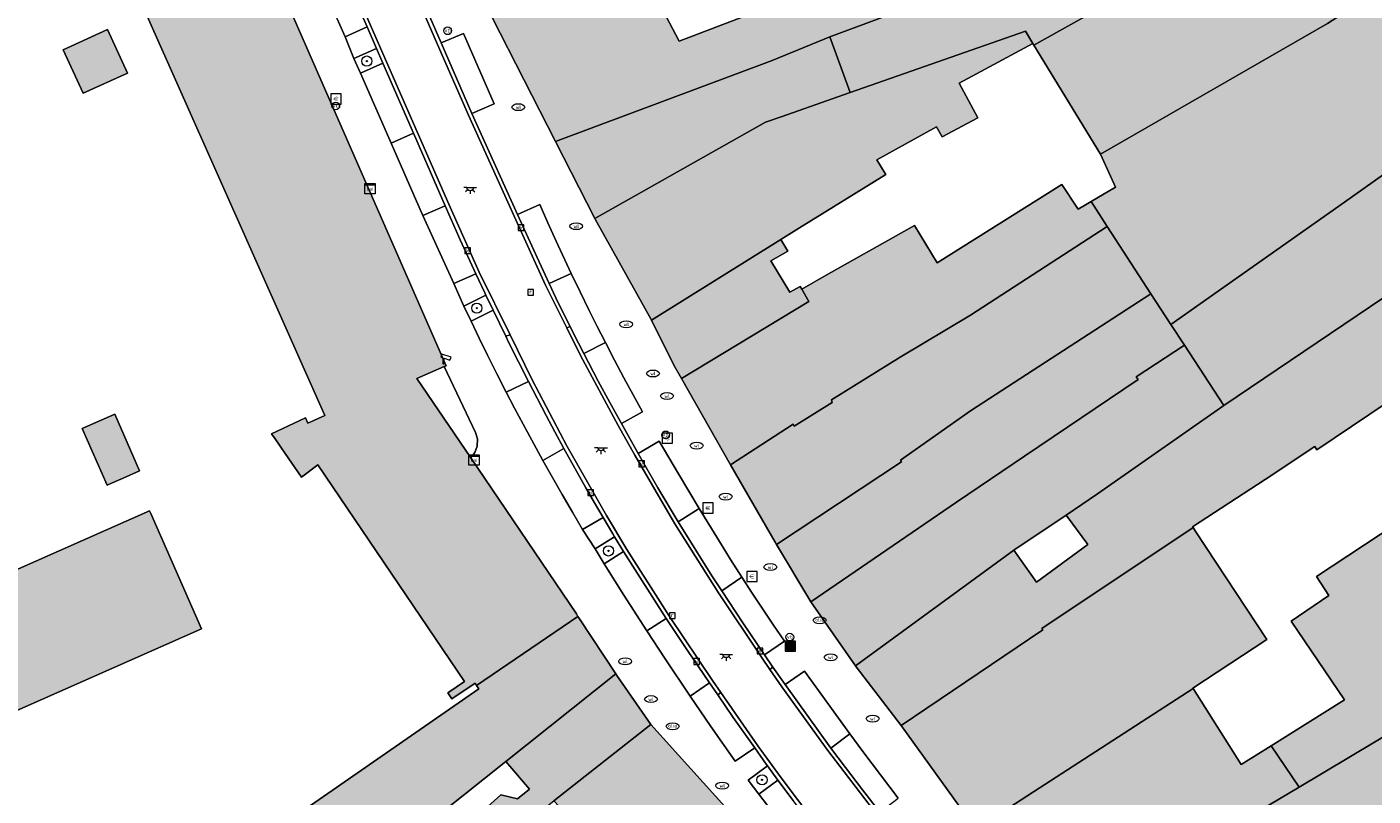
# Model space of a CAD drawing. Header units: metres. Extents: x 196496 to 197479, y 355139 to 356324.
# Tile 90 of 144: x 196928 to 197033, y 355779 to 355839. Entities that reach past the tile are written whole.
import ezdxf
from ezdxf.enums import TextEntityAlignment as Align

# ---------------------------------------------------------------- set-up
doc = ezdxf.new("R2010")
doc.units = ezdxf.units.M
doc.layers.get('0').update_dxf_attribs({"color": 252, "lineweight": 18})
for name, color, linetype, lineweight in [('B-WE-GR-BOOM-S', 252, 'Continuous', 18), ('B-WE-IE-MEUBILAIR_WEGMEUBILAIR-GV', 252, 'Continuous', 18), ('B-WE-IE-MEUBILAIR_WEGMEUBILAIR-S', 252, 'Continuous', 18), ('B-WE-KL-BRANDSTOF_PUT-S', 252, 'Continuous', 18), ('B-WE-KL-DATA-S', 252, 'Continuous', 18), ('B-WE-KL-ET_LS_OV_LICHTPUNT-S', 252, 'Continuous', 18), ('B-WE-KL-WATER-S', 252, 'Continuous', 18), ('B-WE-OG-BEBOUWING-GV', 252, 'Continuous', 18), ('B-WE-OG-TERREIN_ERF-GV', 252, 'Continuous', 18), ('B-WE-RI-GWA_KOLK-S', 252, 'Continuous', 18), ('B-WE-RI-GWA_RIOOLPUT-S', 252, 'Continuous', 18), ('B-WE-VH-GOOT-G', 252, 'Continuous', 18), ('B-WE-VH-ONVERHARD-GV', 252, 'Continuous', 18), ('B-WE-VH-VERHARDING_BETONSTRAATSTEEN-GV', 252, 'Continuous', 18), ('B-WE-VH-VERHARDING_STRAATBAKSTEEN-GV', 252, 'Continuous', 18)]:
    doc.layers.add(name, color=color, linetype=linetype, lineweight=lineweight)
doc.layers.add('X-XX-AL-PRESENTATIE_GEBOUW3-V', color=7, linetype='Continuous', lineweight=18, true_color=0xf0f0f0)
doc.styles.add('NLCS-ISO', font='NLCS-ISO.ttf')

# ---------------------------------------------------------------- blocks, each defined once
blk = doc.blocks.new('SIE-WEG_AFVALBAK-SO')
at = {"linetype": 'ByBlock', "lineweight": 18}
h = blk.add_hatch(color=0, dxfattribs=at)
h.dxf.hatch_style = 1
h.paths.add_polyline_path([(-1.5, -1.5), (1.5, -1.5), (1.5, 1.5), (-1.5, 1.5)])
at = {"color": 0, "linetype": 'ByBlock', "lineweight": 18}
for points in [[(-2, -2), (2, -2), (2, 2), (-2, 2)], [(-1.5, -1.5), (1.5, -1.5), (1.5, 1.5), (-1.5, 1.5)]]:
    blk.add_lwpolyline(points, close=True, dxfattribs=at)
blk = doc.blocks.new('SKL-DATA_SIGNAAL_CAIKAST-SO')
at = {"color": 0, "linetype": 'ByBlock', "lineweight": 18}
for points in [[(-2, 2), (2, 2), (2, 1.68), (-2, 1.68)], [(-2, 1.52), (2, 1.52), (2, -2), (-2, -2)]]:
    blk.add_lwpolyline(points, close=True, dxfattribs=at)
at = {"color": 0, "linetype": 'ByBlock', "lineweight": 18, "style": 'NLCS-ISO'}
blk.add_text('cai', height=1.5, dxfattribs=at).set_placement((0, 0), align=Align.MIDDLE_CENTER)
blk = doc.blocks.new('SIE-WEG_PAAL_VERKEERSBORD-SO')
at = {"color": 0, "linetype": 'ByBlock', "lineweight": 18}
blk.add_circle((0, 0), 1.5, dxfattribs=at)
at = {"color": 0, "linetype": 'ByBlock', "lineweight": 18, "style": 'NLCS-ISO'}
blk.add_text('vb', height=1.5, dxfattribs=at).set_placement((0, 0.13), align=Align.MIDDLE_CENTER)
blk = doc.blocks.new('SKL-WATER_WATERLEIDINGPUT-SO')
at = {"color": 0, "linetype": 'ByBlock', "lineweight": 18}
blk.add_ellipse((0, 0), major_axis=(2.5, 0), ratio=0.54, dxfattribs=at)
at = {"color": 0, "linetype": 'ByBlock', "lineweight": 18, "style": 'NLCS-ISO'}
blk.add_text('wl', height=1.5, dxfattribs=at).set_placement((0, 0), align=Align.MIDDLE_CENTER)
blk = doc.blocks.new('SRI-KOLK-SO')
at = {"color": 0, "linetype": 'ByBlock', "lineweight": 18}
blk.add_lwpolyline([(-1.125, -1.125), (1.125, -1.125), (1.125, 1.125), (-1.125, 1.125)], close=True, dxfattribs=at)
at = {"color": 0, "linetype": 'ByBlock', "lineweight": 18, "style": 'NLCS-ISO'}
blk.add_text('k', height=1.5, dxfattribs=at).set_placement((0, 0), align=Align.MIDDLE_CENTER)
blk = doc.blocks.new('SRI-PUT_INSPECTIEPUT_RIOOLPUT-SO')
at = {"color": 0, "linetype": 'ByBlock', "lineweight": 18}
blk.add_lwpolyline([(-1.12, -1.12), (1.12, -1.12), (1.12, 1.12), (-1.12, 1.12)], close=True, dxfattribs=at)
at = {"color": 0, "linetype": 'ByBlock', "lineweight": 18, "style": 'NLCS-ISO'}
blk.add_text('r', height=1.5, dxfattribs=at).set_placement((0, 0.28), align=Align.MIDDLE_CENTER)
blk = doc.blocks.new('SKL-BENZINEPUT_OLIEPUT-SO')
at = {"color": 0, "linetype": 'ByBlock', "lineweight": 18}
blk.add_ellipse((0, 0), major_axis=(2.5, 0), ratio=0.54, dxfattribs=at)
at = {"color": 0, "linetype": 'ByBlock', "lineweight": 18, "style": 'NLCS-ISO'}
blk.add_text('olie', height=1.5, dxfattribs=at).set_placement((0, 0.16), align=Align.MIDDLE_CENTER)
blk = doc.blocks.new('SIE-WEG_CAMERA-SO')
at = {"color": 0, "linetype": 'ByBlock', "lineweight": 18}
blk.add_lwpolyline([(-1.22, 0.41), (-1.22, -1.92), (-0.72, -1.92), (-0.72, 0.25), (1.55, -0.53), (1.95, 0.66), (-1.6, 1.86), (-2, 0.68)], close=True, dxfattribs=at)
blk = doc.blocks.new('SKL-ET_OV_LICHTPUNT-SO')
at = {"color": 0, "linetype": 'ByBlock', "lineweight": 18}
for points in [[(-1.25, 0), (-2.5, 0)], [(1.25, 0), (2.5, 0)], [(-0.92, -0.85), (-1.83, -1.7)], [(0, -1.25), (0, -2.5)], [(0.92, -0.85), (1.83, -1.7)]]:
    blk.add_lwpolyline(points, dxfattribs=at)
blk.add_lwpolyline([(0, 0), (1.25, 0, -1), (-1.25, 0)], format="xyb", close=True, dxfattribs=at)
blk = doc.blocks.new('SIE-WEG_BETAALAUTOMAAT-SO')
at = {"color": 0, "linetype": 'ByBlock', "lineweight": 18}
blk.add_lwpolyline([(-2, -2), (2, -2), (2, 2), (-2, 2)], close=True, dxfattribs=at)
at = {"color": 0, "linetype": 'ByBlock', "lineweight": 18, "style": 'NLCS-ISO'}
blk.add_text('€', height=1.5, dxfattribs=at).set_placement((0, 0), align=Align.MIDDLE_CENTER)
blk = doc.blocks.new('SGR-BOOM_01-SO')
at = {"linetype": 'ByBlock', "lineweight": 18}
h = blk.add_hatch(color=0, dxfattribs=at)
h.dxf.hatch_style = 1
edge = h.paths.add_edge_path()
edge.add_arc((0, 0), 0.25, 0, 360)
at = {"color": 0, "linetype": 'ByBlock', "lineweight": 18}
for radius in [2, 0.25]:
    blk.add_circle((0, 0), radius, dxfattribs=at)

msp = doc.modelspace()

# ---------------------------------------------------------------- hatches: boundary and pattern name
at = {"layer": 'X-XX-AL-PRESENTATIE_GEBOUW3-V'}
for points in [[(196992.547, 355834.18), (197006.199, 355838.963), (197006.791, 355837.99), (197006.869, 355837.862), (197029.959, 355850.798), (197042.903, 355859.283), (197038.619, 355870.769), (197022.946, 355862.41), (197023.031, 355862.217), (197001.931, 355849.801), (197002.986, 355847.255), (197004.421, 355843.536), (196990.978, 355838.517)], [(197042.903, 355859.283), (197029.959, 355850.798), (197006.869, 355837.862), (197012.036, 355829.374), (197029.742, 355839.554), (197038.928, 355845.466), (197038.835, 355845.832), (197045.931, 355850.414), (197042.987, 355859.058)], [(196963.455, 355787.957), (196971.347, 355793.335), (196971.226, 355793.543), (196962.991, 355805.689), (196958.795, 355811.878), (196960.934, 355812.809), (196961.086, 355812.875), (196941.466, 355857.649), (196930.555, 355852.826), (196930.776, 355852.301), (196931.212, 355852.484), (196932.123, 355852.867), (196951.64, 355808.999), (196950.318, 355808.399), (196950.112, 355808.827), (196947.477, 355807.578), (196947.756, 355807.172), (196948.541, 355806.029), (196949.802, 355804.195), (196951.073, 355805.147), (196962.519, 355788.263), (196961.214, 355787.394), (196961.532, 355786.909), (196963.329, 355788.137)], [(197012.581, 355823.72), (197015.978, 355818.489), (197017.538, 355816.088), (197031.065, 355825.632), (197049.839, 355838.94), (197045.931, 355850.414), (197038.835, 355845.832), (197038.928, 355845.466), (197029.742, 355839.554), (197012.036, 355829.374), (197013.218, 355826.786), (197011.317, 355825.666)], [(196969.606, 355830.347), (196986.469, 355836.663), (196990.978, 355838.517), (197004.421, 355843.536), (197002.986, 355847.255), (196979.219, 355838.181), (196977.205, 355842.042), (196981.581, 355844.582), (196981.087, 355845.566), (196979.319, 355848.762), (196964.608, 355840.14), (196964.667, 355840.027)], [(196932.817, 355834.108), (196936.249, 355835.681), (196934.692, 355839.079), (196931.26, 355837.506)], [(196969.606, 355830.347), (196972.671, 355824.342), (196985.955, 355831.848), (196987.174, 355832.279), (196992.547, 355834.18), (196990.978, 355838.517), (196986.469, 355836.663)], [(197006.791, 355837.99), (197006.199, 355838.963), (196992.547, 355834.18), (196987.174, 355832.279), (196985.955, 355831.848), (196972.671, 355824.342), (196972.69, 355824.304), (196977.056, 355816.475), (196977.079, 355816.428), (196987.148, 355822.722), (196988.602, 355823.621), (196995.316, 355827.772), (196995.267, 355827.854), (196994.629, 355828.923), (196999.282, 355831.485), (196999.716, 355830.727), (197002.501, 355832.203), (197001.049, 355834.888)], [(197021.648, 355809.765), (197041.387, 355823.109), (197046.249, 355825.957), (197052.906, 355829.86), (197052.827, 355830.016), (197052.938, 355830.073), (197049.839, 355838.94), (197031.065, 355825.632), (197017.538, 355816.088), (197018.581, 355814.485)], [(196896.051, 355837.149), (196895.756, 355837.822), (196886.123, 355834.019), (196886.253, 355833.69), (196886.354, 355833.491), (196894.868, 355814.039), (196896.55, 355814.769), (196907.624, 355789.503), (196911.591, 355791.246), (196913.548, 355786.64), (196913.009, 355786.414), (196914.673, 355782.594), (196921.813, 355785.667), (196922.637, 355783.792), (196942.026, 355792.38), (196938.07, 355801.355), (196937.977, 355801.566), (196918.657, 355793.023), (196918.878, 355792.516), (196917.85, 355792.062), (196917.029, 355793.941), (196916.807, 355793.843), (196905.822, 355818.93), (196906.021, 355819.019), (196905.872, 355819.361), (196905.823, 355819.473), (196905.545, 355819.35), (196904.126, 355818.722)], [(196983.234, 355805.143), (196988.105, 355808.313), (196988.196, 355808.161), (196991.136, 355810.019), (196991.099, 355810.231), (196996.453, 355813.547), (197001.932, 355816.808), (197012.581, 355823.72), (197011.317, 355825.666), (197010.303, 355825.069), (197009.032, 355826.996), (196999.338, 355820.89), (196997.552, 355823.81), (196990.685, 355819.925), (196988.788, 355818.852), (196989.341, 355817.894), (196979.418, 355811.872)], [(196979.418, 355811.872), (196989.341, 355817.894), (196988.788, 355818.852), (196988.667, 355819.063), (196987.851, 355818.612), (196986.381, 355821.057), (196987.694, 355821.801), (196987.148, 355822.722), (196977.079, 355816.428), (196978.827, 355812.913)], [(197012.581, 355823.72), (197001.932, 355816.808), (196996.453, 355813.547), (196991.099, 355810.231), (196991.136, 355810.019), (196988.196, 355808.161), (196988.105, 355808.313), (196983.234, 355805.143), (196986.707, 355799.134), (196986.82, 355798.946), (196996.546, 355805.393), (196996.468, 355805.513), (197001.931, 355809.349), (197015.978, 355818.489)], [(197012.605, 355803.428), (197011.827, 355802.883), (197009.376, 355801.243), (197011.054, 355798.95), (197007.076, 355796.014), (197005.295, 355798.511), (196992.975, 355789.497), (196993.03, 355789.417), (196996.52, 355784.842), (197007.57, 355792.297), (197007.475, 355792.396), (197019.256, 355800.261), (197019.21, 355800.33), (197024.872, 355804.01), (197028.741, 355806.57), (197028.89, 355806.313), (197045.26, 355817.334), (197041.387, 355823.109), (197021.648, 355809.765)], [(197015.978, 355818.489), (197001.931, 355809.349), (196996.468, 355805.513), (196996.546, 355805.393), (196986.82, 355798.946), (196989.499, 355794.484), (197000.844, 355802.232), (197006.118, 355805.834), (197014.974, 355811.815), (197014.837, 355812.018), (197018.581, 355814.485), (197017.538, 355816.088)], [(197011.827, 355802.883), (197012.605, 355803.428), (197021.648, 355809.765), (197018.581, 355814.485), (197014.837, 355812.018), (197014.974, 355811.815), (197006.118, 355805.834), (197000.844, 355802.232), (196989.499, 355794.484), (196992.975, 355789.497), (197005.295, 355798.511), (197009.376, 355801.243)], [(197043.068, 355803.207), (197035.055, 355800.529), (197028.886, 355796.462), (197029.828, 355794.976), (197026.893, 355792.974), (197031.058, 355786.845), (197025.343, 355783.251), (197027.521, 355780.043), (197037.398, 355785.929), (197035.37, 355789.368), (197046.138, 355796.63), (197046.421, 355796.19), (197048.157, 355797.365), (197051.48, 355799.612), (197053.085, 355800.698), (197052.926, 355800.933), (197061.829, 355806.367), (197059.46, 355812.575), (197045.794, 355804.118)], [(196935.932, 355804.127), (196937.201, 355804.682), (196935.267, 355809.103), (196932.737, 355807.996), (196934.672, 355803.576), (196935.018, 355803.727)], [(197019.421, 355800.011), (197019.256, 355800.261), (197007.475, 355792.396), (197007.57, 355792.297), (196996.52, 355784.842), (197002.331, 355776.759), (197019.274, 355787.717), (197019.251, 355787.753), (197025.015, 355791.527)], [(196971.347, 355793.335), (196963.455, 355787.957), (196963.631, 355787.706), (196936.808, 355769.088), (196936.576, 355768.499), (196945.755, 355766.045), (196951.738, 355770.832), (196960.757, 355778.047), (196965.734, 355782.029), (196974.289, 355788.871), (196971.461, 355793.138)], [(196955.366, 355766.488), (196958.354, 355769.1), (196958.402, 355769.142), (196958.324, 355769.218), (196967.801, 355777.649), (196969.469, 355778.965), (196977.015, 355784.921), (196974.386, 355788.725), (196974.289, 355788.871), (196965.734, 355782.029), (196967.579, 355779.879), (196966.65, 355779.131), (196965.351, 355779.435), (196962.024, 355776.457), (196960.757, 355778.047), (196951.738, 355770.832)], [(197027.521, 355780.043), (197025.343, 355783.251), (197023.013, 355781.786), (197019.274, 355787.717), (197002.331, 355776.759), (197008.792, 355768.214), (197012.325, 355770.723), (197016.114, 355773.305), (197024.447, 355778.212)], [(197038.877, 355783.422), (197037.398, 355785.929), (197027.521, 355780.043), (197024.447, 355778.212), (197016.114, 355773.305), (197012.325, 355770.723), (197008.792, 355768.214), (197008.861, 355768.123), (197010.723, 355765.381), (197011.99, 355763.516), (197012.248, 355763.149), (197022.88, 355769.505), (197029.388, 355773.396), (197035.885, 355777.28), (197040.776, 355780.204), (197040.596, 355780.51)], [(196975.449, 355772.638), (196978.803, 355769.796), (196983.684, 355776.318), (196984.21, 355776.934), (196977.015, 355784.921), (196969.469, 355778.965)]]:
    msp.add_hatch(color=256, dxfattribs=at).paths.add_polyline_path(points)

# ---------------------------------------------------------------- linework, layer by layer
at = {"layer": 'B-WE-IE-MEUBILAIR_WEGMEUBILAIR-GV', "flags": 128}
for points in [[(196955.652, 355837.596), (196954.916, 355839.279), (196953.202, 355838.505), (196953.888, 355836.815)], [(196963.389, 355820.052), (196961.672, 355819.289), (196962.445, 355817.517), (196964.18, 355818.367), (196964.087, 355818.562)], [(196973.303, 355801.046), (196971.711, 355800.103), (196972.684, 355798.619), (196974.202, 355799.541), (196974.065, 355799.767)], [(196985.444, 355779.493), (196986.928, 355780.586), (196986.113, 355781.704), (196984.599, 355780.583)]]:
    msp.add_lwpolyline(points, close=True, dxfattribs=at)
at = {"layer": 'B-WE-OG-BEBOUWING-GV', "flags": 128}
for points in [[(196992.547, 355834.18), (197006.199, 355838.963), (197006.791, 355837.99), (197006.869, 355837.862), (197029.959, 355850.798), (197042.903, 355859.283), (197038.619, 355870.769), (197022.946, 355862.41), (197023.031, 355862.217), (197001.931, 355849.801), (197002.986, 355847.255), (197004.421, 355843.536), (196990.978, 355838.517)], [(197042.903, 355859.283), (197029.959, 355850.798), (197006.869, 355837.862), (197012.036, 355829.374), (197029.742, 355839.554), (197038.928, 355845.466), (197038.835, 355845.832), (197045.931, 355850.414), (197042.987, 355859.058)], [(196963.455, 355787.957), (196971.347, 355793.335), (196971.226, 355793.543), (196962.991, 355805.689), (196958.795, 355811.878), (196960.934, 355812.809), (196961.086, 355812.875), (196941.466, 355857.649), (196930.555, 355852.826), (196930.776, 355852.301), (196931.212, 355852.484), (196932.123, 355852.867), (196951.64, 355808.999), (196950.318, 355808.399), (196950.112, 355808.827), (196947.477, 355807.578), (196947.756, 355807.172), (196948.541, 355806.029), (196949.802, 355804.195), (196951.073, 355805.147), (196962.519, 355788.263), (196961.214, 355787.394), (196961.532, 355786.909), (196963.329, 355788.137)], [(197012.581, 355823.72), (197015.978, 355818.489), (197017.538, 355816.088), (197031.065, 355825.632), (197049.839, 355838.94), (197045.931, 355850.414), (197038.835, 355845.832), (197038.928, 355845.466), (197029.742, 355839.554), (197012.036, 355829.374), (197013.218, 355826.786), (197011.317, 355825.666)], [(196969.606, 355830.347), (196986.469, 355836.663), (196990.978, 355838.517), (197004.421, 355843.536), (197002.986, 355847.255), (196979.219, 355838.181), (196977.205, 355842.042), (196981.581, 355844.582), (196981.087, 355845.566), (196979.319, 355848.762), (196964.608, 355840.14), (196964.667, 355840.027)], [(196932.817, 355834.108), (196936.249, 355835.681), (196934.692, 355839.079), (196931.26, 355837.506)], [(196969.606, 355830.347), (196972.671, 355824.342), (196985.955, 355831.848), (196987.174, 355832.279), (196992.547, 355834.18), (196990.978, 355838.517), (196986.469, 355836.663)], [(197006.791, 355837.99), (197006.199, 355838.963), (196992.547, 355834.18), (196987.174, 355832.279), (196985.955, 355831.848), (196972.671, 355824.342), (196972.69, 355824.304), (196977.056, 355816.475), (196977.079, 355816.428), (196987.148, 355822.722), (196988.602, 355823.621), (196995.316, 355827.772), (196995.267, 355827.854), (196994.629, 355828.923), (196999.282, 355831.485), (196999.716, 355830.727), (197002.501, 355832.203), (197001.049, 355834.888)], [(197021.648, 355809.765), (197041.387, 355823.109), (197046.249, 355825.957), (197052.906, 355829.86), (197052.827, 355830.016), (197052.938, 355830.073), (197049.839, 355838.94), (197031.065, 355825.632), (197017.538, 355816.088), (197018.581, 355814.485)], [(196983.234, 355805.143), (196988.105, 355808.313), (196988.196, 355808.161), (196991.136, 355810.019), (196991.099, 355810.231), (196996.453, 355813.547), (197001.932, 355816.808), (197012.581, 355823.72), (197011.317, 355825.666), (197010.303, 355825.069), (197009.032, 355826.996), (196999.338, 355820.89), (196997.552, 355823.81), (196990.685, 355819.925), (196988.788, 355818.852), (196989.341, 355817.894), (196979.418, 355811.872)], [(196979.418, 355811.872), (196989.341, 355817.894), (196988.788, 355818.852), (196988.667, 355819.063), (196987.851, 355818.612), (196986.381, 355821.057), (196987.694, 355821.801), (196987.148, 355822.722), (196977.079, 355816.428), (196978.827, 355812.913)], [(197012.581, 355823.72), (197001.932, 355816.808), (196996.453, 355813.547), (196991.099, 355810.231), (196991.136, 355810.019), (196988.196, 355808.161), (196988.105, 355808.313), (196983.234, 355805.143), (196986.707, 355799.134), (196986.82, 355798.946), (196996.546, 355805.393), (196996.468, 355805.513), (197001.931, 355809.349), (197015.978, 355818.489)], [(197012.605, 355803.428), (197011.827, 355802.883), (197009.376, 355801.243), (197011.054, 355798.95), (197007.076, 355796.014), (197005.295, 355798.511), (196992.975, 355789.497), (196993.03, 355789.417), (196996.52, 355784.842), (197007.57, 355792.297), (197007.475, 355792.396), (197019.256, 355800.261), (197019.21, 355800.33), (197024.872, 355804.01), (197028.741, 355806.57), (197028.89, 355806.313), (197045.26, 355817.334), (197041.387, 355823.109), (197021.648, 355809.765)], [(197015.978, 355818.489), (197001.931, 355809.349), (196996.468, 355805.513), (196996.546, 355805.393), (196986.82, 355798.946), (196989.499, 355794.484), (197000.844, 355802.232), (197006.118, 355805.834), (197014.974, 355811.815), (197014.837, 355812.018), (197018.581, 355814.485), (197017.538, 355816.088)], [(197011.827, 355802.883), (197012.605, 355803.428), (197021.648, 355809.765), (197018.581, 355814.485), (197014.837, 355812.018), (197014.974, 355811.815), (197006.118, 355805.834), (197000.844, 355802.232), (196989.499, 355794.484), (196992.975, 355789.497), (197005.295, 355798.511), (197009.376, 355801.243)], [(197043.068, 355803.207), (197035.055, 355800.529), (197028.886, 355796.462), (197029.828, 355794.976), (197026.893, 355792.974), (197031.058, 355786.845), (197025.343, 355783.251), (197027.521, 355780.043), (197037.398, 355785.929), (197035.37, 355789.368), (197046.138, 355796.63), (197046.421, 355796.19), (197048.157, 355797.365), (197051.48, 355799.612), (197053.085, 355800.698), (197052.926, 355800.933), (197061.829, 355806.367), (197059.46, 355812.575), (197045.794, 355804.118)], [(196935.932, 355804.127), (196937.201, 355804.682), (196935.267, 355809.103), (196932.737, 355807.996), (196934.672, 355803.576), (196935.018, 355803.727)], [(197019.421, 355800.011), (197019.256, 355800.261), (197007.475, 355792.396), (197007.57, 355792.297), (196996.52, 355784.842), (197002.331, 355776.759), (197019.274, 355787.717), (197019.251, 355787.753), (197025.015, 355791.527)], [(196971.347, 355793.335), (196963.455, 355787.957), (196963.631, 355787.706), (196936.808, 355769.088), (196936.576, 355768.499), (196945.755, 355766.045), (196951.738, 355770.832), (196960.757, 355778.047), (196965.734, 355782.029), (196974.289, 355788.871), (196971.461, 355793.138)], [(196955.366, 355766.488), (196958.354, 355769.1), (196958.402, 355769.142), (196958.324, 355769.218), (196967.801, 355777.649), (196969.469, 355778.965), (196977.015, 355784.921), (196974.386, 355788.725), (196974.289, 355788.871), (196965.734, 355782.029), (196967.579, 355779.879), (196966.65, 355779.131), (196965.351, 355779.435), (196962.024, 355776.457), (196960.757, 355778.047), (196951.738, 355770.832)], [(197027.521, 355780.043), (197025.343, 355783.251), (197023.013, 355781.786), (197019.274, 355787.717), (197002.331, 355776.759), (197008.792, 355768.214), (197012.325, 355770.723), (197016.114, 355773.305), (197024.447, 355778.212)], [(197038.877, 355783.422), (197037.398, 355785.929), (197027.521, 355780.043), (197024.447, 355778.212), (197016.114, 355773.305), (197012.325, 355770.723), (197008.792, 355768.214), (197008.861, 355768.123), (197010.723, 355765.381), (197011.99, 355763.516), (197012.248, 355763.149), (197022.88, 355769.505), (197029.388, 355773.396), (197035.885, 355777.28), (197040.776, 355780.204), (197040.596, 355780.51)], [(196975.449, 355772.638), (196978.803, 355769.796), (196983.684, 355776.318), (196984.21, 355776.934), (196977.015, 355784.921), (196969.469, 355778.965)]]:
    msp.add_lwpolyline(points, close=True, dxfattribs=at)
msp.add_lwpolyline([(196922.637, 355783.792), (196942.026, 355792.38), (196938.07, 355801.355), (196937.977, 355801.566), (196918.657, 355793.023)], dxfattribs=at)
at = {"layer": 'B-WE-OG-TERREIN_ERF-GV', "flags": 128}
for points in [[(196981.087, 355845.566), (196981.581, 355844.582), (196977.205, 355842.042), (196979.219, 355838.181), (197002.986, 355847.255), (197001.931, 355849.801), (196999.609, 355855.379)], [(196932.817, 355834.108), (196931.26, 355837.506), (196934.692, 355839.079), (196936.249, 355835.681)], [(196988.602, 355823.621), (196987.148, 355822.722), (196987.694, 355821.801), (196986.381, 355821.057), (196987.851, 355818.612), (196988.667, 355819.063), (196988.788, 355818.852), (196990.685, 355819.925), (196997.552, 355823.81), (196999.338, 355820.89), (197009.032, 355826.996), (197010.303, 355825.069), (197011.317, 355825.666), (197013.218, 355826.786), (197012.036, 355829.374), (197006.869, 355837.862), (197006.791, 355837.99), (197001.049, 355834.888), (197002.501, 355832.203), (196999.716, 355830.727), (196999.282, 355831.485), (196994.629, 355828.923), (196995.267, 355827.854), (196995.316, 355827.772)], [(196962.991, 355805.689), (196963.312, 355806.103), (196963.501, 355806.619), (196963.518, 355807.169), (196963.374, 355807.673), (196960.934, 355812.809), (196958.795, 355811.878)], [(196934.672, 355803.576), (196932.737, 355807.996), (196935.267, 355809.103), (196937.201, 355804.682), (196935.932, 355804.127), (196935.018, 355803.727)], [(197011.054, 355798.95), (197009.376, 355801.243), (197005.295, 355798.511), (197007.076, 355796.014)], [(196965.734, 355782.029), (196960.757, 355778.047), (196962.024, 355776.457), (196965.351, 355779.435), (196966.65, 355779.131), (196967.579, 355779.879)]]:
    msp.add_lwpolyline(points, close=True, dxfattribs=at)
for points in [[(196926.549, 355772.975), (196928.865, 355771.759), (196933.424, 355769.677), (196936.576, 355768.499), (196936.808, 355769.088), (196963.631, 355787.706), (196963.455, 355787.957), (196963.329, 355788.137), (196961.532, 355786.909), (196961.214, 355787.394), (196962.519, 355788.263), (196951.073, 355805.147), (196949.802, 355804.195), (196948.541, 355806.029), (196947.756, 355807.172), (196947.477, 355807.578), (196950.112, 355808.827), (196950.318, 355808.399), (196951.64, 355808.999), (196932.123, 355852.867), (196931.212, 355852.484), (196930.776, 355852.301), (196930.555, 355852.826), (196918.686, 355847.58)], [(197045.26, 355817.334), (197028.89, 355806.313), (197028.741, 355806.57), (197024.872, 355804.01), (197019.21, 355800.33), (197019.256, 355800.261), (197019.421, 355800.011), (197025.015, 355791.527), (197019.251, 355787.753), (197019.274, 355787.717), (197023.013, 355781.786), (197025.343, 355783.251), (197031.058, 355786.845), (197026.893, 355792.974), (197029.828, 355794.976), (197028.886, 355796.462), (197035.055, 355800.529)], [(196918.657, 355793.023), (196937.977, 355801.566), (196938.07, 355801.355), (196942.026, 355792.38), (196922.637, 355783.792)]]:
    msp.add_lwpolyline(points, dxfattribs=at)
at = {"layer": 'B-WE-VH-GOOT-G', "flags": 128}
for points in [[(196948.773, 355854.085), (196950.265, 355850.671), (196952.688, 355845.126), (196956.427, 355836.571), (196958.811, 355831.118), (196961.281, 355825.466), (196963.661, 355820.18), (196966.059, 355815.278)], [(196970.47, 355815.839), (196968.821, 355819.152), (196966.376, 355824.533), (196962.813, 355832.405), (196960.406, 355837.926), (196953.41, 355854)], [(196986.294, 355789.21), (196985.632, 355790.17), (196982.29, 355795.17), (196978.893, 355800.556), (196975.772, 355805.899), (196974.471, 355808.218), (196971.545, 355813.68), (196970.47, 355815.839)], [(196966.059, 355815.278), (196967.77, 355811.781), (196970.508, 355806.58), (196973.562, 355801.197), (196975.154, 355798.552), (196978.476, 355793.343), (196981.829, 355788.34), (196982.485, 355787.397)], [(197004.529, 355763.655), (197003.593, 355765.341), (197002.225, 355767.576), (197001.512, 355768.66), (197000.448, 355769.986), (196999.92, 355770.88), (196998.267, 355773.064), (196994.618, 355777.904), (196990.813, 355782.891), (196987.232, 355787.852), (196986.294, 355789.21)], [(196982.485, 355787.397), (196985.363, 355783.261), (196987.169, 355780.764), (196990.98, 355775.701), (196994.774, 355770.717), (196995.064, 355770.335), (196997.62, 355766.935), (196998.425, 355765.78), (196998.97, 355764.902), (196999.443, 355764.094), (197000.334, 355762.439)]]:
    msp.add_lwpolyline(points, dxfattribs=at)
at = {"layer": 'B-WE-VH-ONVERHARD-GV', "flags": 128}
for points in [[(196953.202, 355838.505), (196953.888, 355836.815), (196955.652, 355837.596), (196954.916, 355839.279)], [(196955.652, 355837.596), (196953.888, 355836.815), (196954.412, 355835.679), (196956.152, 355836.451)], [(196963.389, 355820.052), (196961.672, 355819.289), (196962.445, 355817.517), (196964.18, 355818.367), (196964.087, 355818.562)], [(196962.445, 355817.517), (196963.02, 355816.36), (196964.733, 355817.21), (196964.18, 355818.367)], [(196973.303, 355801.046), (196971.711, 355800.103), (196972.684, 355798.619), (196974.202, 355799.541), (196974.065, 355799.767)], [(196973.385, 355797.434), (196974.899, 355798.394), (196974.202, 355799.541), (196972.684, 355798.619)], [(196986.928, 355780.586), (196986.113, 355781.704), (196984.599, 355780.583), (196985.444, 355779.493)]]:
    msp.add_lwpolyline(points, close=True, dxfattribs=at)
at = {"layer": 'B-WE-VH-VERHARDING_BETONSTRAATSTEEN-GV', "flags": 128}
for points in [[(196961.007, 355825.344), (196962.182, 355822.693), (196963.389, 355820.052), (196964.087, 355818.562), (196964.18, 355818.367), (196964.733, 355817.21), (196965.726, 355815.179), (196966.059, 355815.278), (196963.661, 355820.18), (196961.281, 355825.466), (196958.811, 355831.118), (196956.427, 355836.571), (196952.688, 355845.126), (196950.265, 355850.671), (196948.773, 355854.085), (196948.494, 355853.973), (196949.99, 355850.551), (196952.413, 355845.006), (196954.916, 355839.279), (196955.652, 355837.596), (196956.152, 355836.451), (196958.536, 355830.998)], [(196970.73, 355815.929), (196970.166, 355817.046), (196969.621, 355818.158), (196969.092, 355819.281), (196968.163, 355821.311), (196966.649, 355824.657), (196963.087, 355832.527), (196960.681, 355838.046), (196953.699, 355854.09), (196953.41, 355854), (196960.406, 355837.926), (196962.813, 355832.405), (196966.376, 355824.533), (196968.821, 355819.152), (196970.47, 355815.839)], [(196950.676, 355844.26), (196953.202, 355838.505), (196954.916, 355839.279), (196952.413, 355845.006)], [(196960.681, 355838.046), (196963.087, 355832.527), (196964.81, 355833.298), (196962.443, 355838.781)], [(196956.152, 355836.451), (196954.412, 355835.679), (196956.791, 355830.225), (196958.536, 355830.998)], [(196958.536, 355830.998), (196956.791, 355830.225), (196958.767, 355825.696), (196959.275, 355824.576), (196961.007, 355825.344)], [(196961.672, 355819.289), (196963.389, 355820.052), (196962.182, 355822.693), (196961.007, 355825.344), (196959.275, 355824.576)], [(196970.824, 355820.074), (196969.649, 355822.596), (196969.006, 355824.011), (196968.375, 355825.431), (196966.649, 355824.657), (196968.163, 355821.311), (196969.092, 355819.281)], [(196971.812, 355813.818), (196973.48, 355814.681), (196972.845, 355815.927), (196972.221, 355817.183), (196971.517, 355818.628), (196970.824, 355820.074), (196969.092, 355819.281), (196969.621, 355818.158), (196970.166, 355817.046), (196970.73, 355815.929), (196970.982, 355815.43)], [(196964.733, 355817.21), (196963.02, 355816.36), (196963.651, 355815.029), (196964.295, 355813.704), (196965.017, 355812.253), (196965.754, 355810.806), (196967.502, 355811.645), (196965.948, 355814.726), (196965.726, 355815.179)], [(196976.032, 355806.048), (196974.734, 355808.362), (196973.826, 355810.021), (196972.931, 355811.687), (196971.812, 355813.818), (196970.982, 355815.43), (196970.73, 355815.929), (196970.47, 355815.839), (196971.545, 355813.68), (196974.471, 355808.218), (196975.772, 355805.899), (196978.893, 355800.556), (196982.29, 355795.17), (196985.632, 355790.17), (196986.294, 355789.21), (196986.537, 355789.388), (196985.88, 355790.339), (196984.199, 355792.828), (196982.542, 355795.333), (196981.783, 355796.499), (196979.149, 355800.712), (196977.577, 355803.371)], [(196981.581, 355788.171), (196982.234, 355787.222), (196982.485, 355787.397), (196981.829, 355788.34), (196978.476, 355793.343), (196975.154, 355798.552), (196973.562, 355801.197), (196970.508, 355806.58), (196967.77, 355811.781), (196966.059, 355815.278), (196965.726, 355815.179), (196965.948, 355814.726), (196967.502, 355811.645), (196968.875, 355808.996), (196969.554, 355807.715), (196970.245, 355806.436), (196971.097, 355804.89), (196971.964, 355803.352), (196972.629, 355802.196), (196973.303, 355801.046), (196974.065, 355799.767), (196974.202, 355799.541), (196974.899, 355798.394), (196978.225, 355793.179), (196979.892, 355790.67)], [(196973.48, 355814.681), (196971.812, 355813.818), (196972.931, 355811.687), (196973.826, 355810.021), (196974.734, 355808.362), (196976.386, 355809.289), (196975.651, 355810.608), (196974.928, 355811.934), (196974.198, 355813.305)], [(196967.502, 355811.645), (196965.754, 355810.806), (196966.404, 355809.561), (196967.068, 355808.32), (196968.62, 355805.489), (196970.245, 355806.436), (196969.554, 355807.715), (196968.875, 355808.996)], [(196976.032, 355806.048), (196977.577, 355803.371), (196979.149, 355800.712), (196980.797, 355801.761), (196979.179, 355804.455), (196977.685, 355806.985)], [(196971.711, 355800.103), (196973.303, 355801.046), (196972.629, 355802.196), (196971.964, 355803.352), (196971.097, 355804.89), (196970.245, 355806.436), (196968.62, 355805.489), (196970.118, 355802.837), (196970.91, 355801.467)], [(196979.149, 355800.712), (196981.783, 355796.499), (196982.542, 355795.333), (196984.099, 355796.406), (196983.224, 355797.786), (196982.367, 355799.175), (196980.797, 355801.761)], [(196973.385, 355797.434), (196974.919, 355794.998), (196976.706, 355792.222), (196978.225, 355793.179), (196974.899, 355798.394)], [(196982.542, 355795.333), (196984.199, 355792.828), (196985.88, 355790.339), (196987.436, 355791.42), (196986.58, 355792.663), (196985.735, 355793.913), (196984.912, 355795.153), (196984.099, 355796.406)], [(196978.225, 355793.179), (196976.706, 355792.222), (196978.146, 355790.028), (196980.09, 355787.13), (196981.581, 355788.171), (196979.892, 355790.67)], [(196981.581, 355788.171), (196980.09, 355787.13), (196981.706, 355784.771), (196983.597, 355782.065), (196985.118, 355783.087), (196983.439, 355785.471), (196982.234, 355787.222)], [(196992.526, 355784.186), (196990.748, 355786.624), (196988.999, 355789.082), (196987.477, 355788.025), (196991.054, 355783.07)], [(196994.857, 355778.085), (196996.297, 355779.177), (196993.549, 355782.81), (196992.526, 355784.186), (196991.054, 355783.07), (196992.181, 355781.57), (196993.522, 355779.832)], [(196989.296, 355774.427), (196990.741, 355775.52), (196988.107, 355778.994), (196986.928, 355780.586), (196985.444, 355779.493)]]:
    msp.add_lwpolyline(points, close=True, dxfattribs=at)
for points in [[(196994.618, 355777.904), (196990.813, 355782.891), (196987.232, 355787.852), (196986.294, 355789.21), (196985.632, 355790.17), (196982.29, 355795.17), (196978.893, 355800.556), (196975.772, 355805.899), (196974.471, 355808.218), (196971.545, 355813.68), (196970.47, 355815.839), (196968.821, 355819.152), (196966.376, 355824.533), (196962.813, 355832.405), (196960.406, 355837.926), (196953.41, 355854)], [(196952.688, 355845.126), (196956.427, 355836.571), (196958.811, 355831.118), (196961.281, 355825.466), (196963.661, 355820.18), (196966.059, 355815.278), (196967.77, 355811.781), (196970.508, 355806.58), (196973.562, 355801.197), (196975.154, 355798.552), (196978.476, 355793.343), (196981.829, 355788.34), (196982.485, 355787.397), (196985.363, 355783.261), (196987.169, 355780.764), (196990.98, 355775.701)], [(196994.857, 355778.085), (196993.522, 355779.832), (196992.181, 355781.57), (196991.054, 355783.07), (196987.477, 355788.025), (196986.537, 355789.388), (196986.294, 355789.21), (196987.232, 355787.852), (196990.813, 355782.891), (196994.618, 355777.904)], [(196990.98, 355775.701), (196987.169, 355780.764), (196985.363, 355783.261), (196982.485, 355787.397), (196982.234, 355787.222), (196983.439, 355785.471), (196985.118, 355783.087), (196986.019, 355781.833), (196986.113, 355781.704), (196986.928, 355780.586), (196988.107, 355778.994)]]:
    msp.add_lwpolyline(points, dxfattribs=at)
at = {"layer": 'B-WE-VH-VERHARDING_STRAATBAKSTEEN-GV', "flags": 128}
for points in [[(196941.466, 355857.649), (196961.086, 355812.875), (196960.934, 355812.809), (196963.374, 355807.673), (196963.518, 355807.169), (196963.501, 355806.619), (196963.312, 355806.103), (196962.991, 355805.689), (196971.226, 355793.543), (196971.347, 355793.335), (196971.461, 355793.138), (196974.289, 355788.871), (196974.386, 355788.725), (196977.015, 355784.921), (196984.21, 355776.934)], [(196953.699, 355854.09), (196960.681, 355838.046), (196962.443, 355838.781), (196964.81, 355833.298), (196963.087, 355832.527), (196966.649, 355824.657), (196968.375, 355825.431), (196969.006, 355824.011), (196969.649, 355822.596), (196970.824, 355820.074), (196971.517, 355818.628), (196972.221, 355817.183), (196972.845, 355815.927), (196973.48, 355814.681), (196974.198, 355813.305), (196974.928, 355811.934), (196975.651, 355810.608), (196976.386, 355809.289), (196974.734, 355808.362), (196976.032, 355806.048), (196977.685, 355806.985), (196979.179, 355804.455), (196980.797, 355801.761), (196982.367, 355799.175), (196983.224, 355797.786), (196984.099, 355796.406), (196984.912, 355795.153), (196985.735, 355793.913), (196986.58, 355792.663), (196987.436, 355791.42), (196985.88, 355790.339), (196986.537, 355789.388), (196987.477, 355788.025), (196988.999, 355789.082), (196990.748, 355786.624), (196992.526, 355784.186), (196993.549, 355782.81), (196996.297, 355779.177)], [(196989.296, 355774.427), (196985.444, 355779.493), (196984.599, 355780.583), (196986.113, 355781.704), (196986.019, 355781.833), (196985.118, 355783.087), (196983.597, 355782.065), (196981.706, 355784.771), (196980.09, 355787.13), (196978.146, 355790.028), (196976.706, 355792.222), (196974.919, 355794.998), (196973.385, 355797.434), (196972.684, 355798.619), (196971.711, 355800.103), (196970.91, 355801.467), (196970.118, 355802.837), (196968.62, 355805.489), (196967.068, 355808.32), (196966.404, 355809.561), (196965.754, 355810.806), (196965.017, 355812.253), (196964.295, 355813.704), (196963.651, 355815.029), (196963.02, 355816.36), (196962.445, 355817.517), (196961.672, 355819.289), (196959.275, 355824.576), (196958.767, 355825.696), (196956.791, 355830.225), (196954.412, 355835.679), (196953.888, 355836.815), (196953.202, 355838.505), (196950.676, 355844.26)], [(197002.331, 355776.759), (196996.52, 355784.842), (196993.03, 355789.417), (196992.975, 355789.497), (196989.499, 355794.484), (196986.82, 355798.946), (196986.707, 355799.134), (196983.234, 355805.143), (196979.418, 355811.872), (196978.827, 355812.913), (196977.079, 355816.428), (196977.056, 355816.475), (196972.69, 355824.304), (196972.671, 355824.342), (196969.606, 355830.347), (196964.667, 355840.027)]]:
    msp.add_lwpolyline(points, dxfattribs=at)

# ---------------------------------------------------------------- block references
at = {"layer": 'B-WE-GR-BOOM-S', "xscale": 0.2, "yscale": 0.2, "zscale": 0.2}
for p in [(196954.903, 355836.619), (196963.47, 355817.365), (196973.727, 355798.444), (196985.684, 355780.601)]:
    msp.add_blockref('SGR-BOOM_01-SO', p, dxfattribs=at)
at = {"layer": 'B-WE-IE-MEUBILAIR_WEGMEUBILAIR-S', "xscale": 0.2, "yscale": 0.2, "zscale": 0.2}
for name, p in [('SIE-WEG_PAAL_VERKEERSBORD-SO', (196961.199, 355838.981)), ('SIE-WEG_BETAALAUTOMAAT-SO', (196952.499, 355833.672)), ('SIE-WEG_PAAL_VERKEERSBORD-SO', (196952.485, 355833.129)), ('SIE-WEG_CAMERA-SO', (196961.069, 355813.413)), ('SIE-WEG_CAMERA-SO', (196961.069, 355813.413)), ('SIE-WEG_PAAL_VERKEERSBORD-SO', (196978.175, 355807.488)), ('SIE-WEG_BETAALAUTOMAAT-SO', (196978.301, 355807.231)), ('SIE-WEG_BETAALAUTOMAAT-SO', (196981.476, 355801.789)), ('SIE-WEG_BETAALAUTOMAAT-SO', (196984.903, 355796.45)), ('SIE-WEG_AFVALBAK-SO', (196987.899, 355791.02)), ('SIE-WEG_PAAL_VERKEERSBORD-SO', (196987.85, 355791.723))]:
    msp.add_blockref(name, p, dxfattribs=at)
at = {"layer": 'B-WE-KL-BRANDSTOF_PUT-S', "xscale": 0.2, "yscale": 0.2, "zscale": 0.2}
for p in [(196990.18, 355793.04), (196978.725, 355784.781)]:
    msp.add_blockref('SKL-BENZINEPUT_OLIEPUT-SO', p, dxfattribs=at)
at = {"layer": 'B-WE-KL-DATA-S', "xscale": 0.2, "yscale": 0.2, "zscale": 0.2}
for p in [(196955.156, 355826.679), (196963.248, 355805.52)]:
    msp.add_blockref('SKL-DATA_SIGNAAL_CAIKAST-SO', p, dxfattribs=at)
at = {"layer": 'B-WE-KL-ET_LS_OV_LICHTPUNT-S', "xscale": 0.2, "yscale": 0.2, "zscale": 0.2}
for p in [(196962.947, 355826.768), (196973.139, 355806.488), (196982.891, 355790.374)]:
    msp.add_blockref('SKL-ET_OV_LICHTPUNT-SO', p, dxfattribs=at)
at = {"layer": 'B-WE-KL-WATER-S', "xscale": 0.2, "yscale": 0.2, "zscale": 0.2}
for p in [(196966.699, 355833.03), (196971.209, 355823.752), (196975.104, 355816.11), (196977.189, 355812.272), (196978.285, 355810.523), (196980.592, 355806.654), (196982.858, 355802.678), (196986.331, 355797.184), (196991.034, 355790.158), (196975.025, 355789.834), (196977.036, 355786.893), (196994.301, 355785.372), (196982.582, 355780.149)]:
    msp.add_blockref('SKL-WATER_WATERLEIDINGPUT-SO', p, dxfattribs=at)
at = {"layer": 'B-WE-RI-GWA_KOLK-S', "xscale": 0.2, "yscale": 0.2, "zscale": 0.2}
for p in [(196966.911, 355823.637), (196962.753, 355821.844), (196976.31, 355805.228), (196972.344, 355802.991), (196985.52, 355790.649), (196980.6, 355789.824)]:
    msp.add_blockref('SRI-KOLK-SO', p, dxfattribs=at)
at = {"layer": 'B-WE-RI-GWA_RIOOLPUT-S', "xscale": 0.2, "yscale": 0.2, "zscale": 0.2}
for p in [(196967.661, 355818.6), (196978.695, 355793.39)]:
    msp.add_blockref('SRI-PUT_INSPECTIEPUT_RIOOLPUT-SO', p, dxfattribs=at)

doc.saveas('drawing.dxf')
